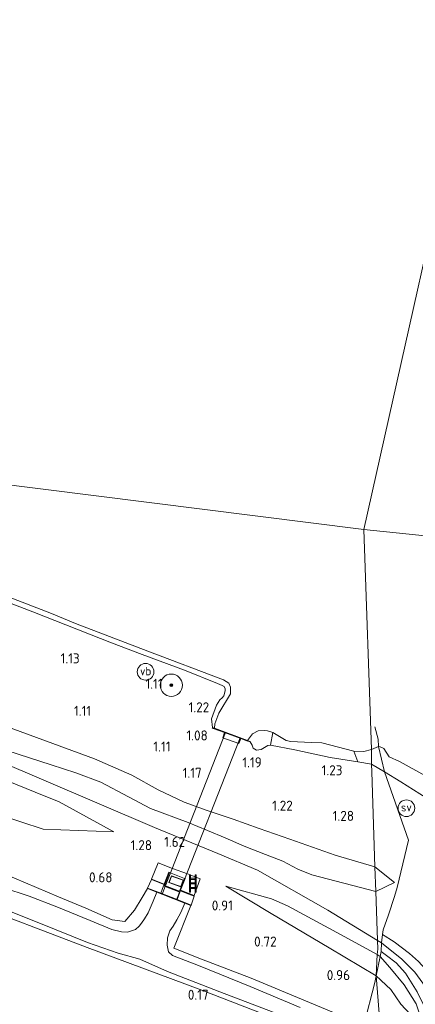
# Model space of a CAD drawing. Extents: x 126429 to 133038, y 413091 to 414846.
# Tile 37 of 256: x 126837 to 126908, y 414381 to 414558. Entities that reach past the tile are written whole.
import ezdxf
from ezdxf.enums import TextEntityAlignment as Align

# ---------------------------------------------------------------- set-up
doc = ezdxf.new("R2010")
doc.units = 0
for name, color, linetype, lineweight in [('B-ME-GR-BOOM-S', 90, 'Continuous', 25), ('B-ME-GR-GRAS-GV', 60, 'Continuous', 13), ('B-ME-GW-OPHOGING_KRUIN-G', 90, 'Continuous', 18), ('B-ME-GW-TALUD_KRUIN-G', 90, 'Continuous', 18), ('B-ME-GW-TALUD_TEEN-G', 90, 'Continuous', 18), ('B-ME-IE-TERREINAFSCHEIDING_DOORGANG-G', 210, 'Continuous', 18), ('B-ME-IE-TERREINAFSCHEIDING_KUNSTMATIG_HEKWERK-G', 20, 'IE-TERREINAFSCHEIDING-KUNSTMATIG', 18), ('B-ME-IE-TERREINAFSCHEIDING_KUNSTMATIG_MUUR-GV', 90, 'Continuous', 18), ('B-ME-KG-KADASTRAAL_DAKRAND-G', 170, 'Continuous', 18), ('B-ME-KW-KUNSTWERK_DUIKER-GV', 170, 'Continuous', 18), ('B-ME-OB-BEKLEDING_STEEN-GV', 30, 'Continuous', 18), ('B-ME-OB-BEKLEDING_STORTSTEEN-GV', 30, 'Continuous', 18), ('B-ME-OB-OEVERVOORZIENING-G', 7, 'Continuous', 18), ('B-ME-OG-BEBOUWING_NUTSGEBOUW-GV', 7, 'Continuous', 18), ('B-ME-OG-HOOGTEPUNT-S', 7, 'Continuous', 25), ('B-ME-OG-WATER_RIVIER-GV', 130, 'Continuous', 18), ('B-ME-OG-WATER_SLOOT-G', 120, 'Continuous', 18), ('B-ME-OG-WATER_SLOOT-GV', 120, 'Continuous', 18), ('B-ME-VH-VERHARDING_BETON-GV', 252, 'Continuous', 18), ('B-ME-VH-VERHARDING_HALFVERHARDING-GV', 252, 'Continuous', 18), ('B-ME-VW-VERKEERSTEKEN_BORD-S', 7, 'Continuous', 25)]:
    doc.layers.add(name, color=color, linetype=linetype, lineweight=lineweight)
doc.layers.add('B-ME-OG-BEBOUWING_TRAP-S', color=7, linetype='Continuous')
doc.styles.add('NLCS-ISO', font='NLCS-ISO.ttf')
doc.styles.add('NLCS-ISO-ANNOTATIVE-T18', font='NLCS-ISO.ttf', dxfattribs={"height": 1.8})
doc.linetypes.add('IE-TERREINAFSCHEIDING-KUNSTMATIG', pattern='A,4,[82,NLCS.SHX,S=0.75,R=90,X=0,Y=0],4,-2', length=10)

# ---------------------------------------------------------------- blocks, each defined once
blk = doc.blocks.new('SAL-HOOGTELABEL-SO')
at = {"color": 0, "linetype": 'ByBlock', "lineweight": -2, "style": 'NLCS-ISO-ANNOTATIVE-T18'}
blk.add_attdef('HOOGTE', text='', height=1.8, dxfattribs=at).set_placement((2.79, 0), align=Align.RIGHT)
blk = doc.blocks.new('SGR-BOOM_01-SO')
at = {"linetype": 'ByBlock', "lineweight": 18}
h = blk.add_hatch(color=0, dxfattribs=at)
h.dxf.hatch_style = 1
edge = h.paths.add_edge_path()
edge.add_arc((0, 0), 0.25, 0, 360)
at = {"color": 0, "linetype": 'ByBlock', "lineweight": 18}
for radius in [2, 0.25]:
    blk.add_circle((0, 0), radius, dxfattribs=at)
blk = doc.blocks.new('SIE-WATER_PAAL_SCHEEPVAARTBORD-SO')
at = {"color": 0, "linetype": 'ByBlock', "lineweight": 18}
blk.add_circle((0, 0), 1.5, dxfattribs=at)
at = {"color": 0, "linetype": 'ByBlock', "lineweight": 18, "style": 'NLCS-ISO'}
blk.add_text('sv', height=1.5, dxfattribs=at).set_placement((0, 0.17), align=Align.MIDDLE_CENTER)
blk = doc.blocks.new('SIE-WEG_PAAL_VERKEERSBORD-SO')
at = {"color": 0, "linetype": 'ByBlock', "lineweight": 18}
blk.add_circle((0, 0), 1.5, dxfattribs=at)
at = {"color": 0, "linetype": 'ByBlock', "lineweight": 18, "style": 'NLCS-ISO'}
blk.add_text('vb', height=1.5, dxfattribs=at).set_placement((0, 0.13), align=Align.MIDDLE_CENTER)
blk = doc.blocks.new('SOG-WEG_TRAP-SO')
at = {"color": 0, "linetype": 'ByBlock', "lineweight": 18}
for points in [[(-0.42, -1.55), (-0.42, 1.55), (-0.62, 1.55), (-0.62, -1.55)], [(0.42, 1.55), (0.62, 1.55), (0.62, -1.55), (0.42, -1.55)]]:
    blk.add_lwpolyline(points, close=True, dxfattribs=at)
for points in [[(0.42, 0.93), (-0.42, 0.93)], [(0.42, 0.73), (-0.42, 0.73)], [(0.42, 0.1), (-0.42, 0.1)], [(0.42, -0.1), (-0.42, -0.1)], [(0.42, -0.72), (-0.42, -0.72)], [(0.42, -0.92), (-0.42, -0.92)]]:
    blk.add_lwpolyline(points, dxfattribs=at)

msp = doc.modelspace()

# ---------------------------------------------------------------- linework, layer by layer
at = {"layer": 'B-ME-GR-GRAS-GV'}
for points in [[(126836.43, 414452.451, 0.843), (126839.536, 414451.258, 0.791), (126853.667, 414445.677, 0.843), (126859.179, 414443.588, 0.863), (126866.803, 414440.748, 0.851), (126872.758, 414438.384, 0.867), (126873.547, 414438.033, 0.727), (126873.905, 414437.836, 0.741), (126874.101, 414437.396, 0.755), (126874.092, 414437.045, 0.761), (126873.872, 414436.151, 0.757), (126873.557, 414435.78, 0.751), (126873.151, 414435.441, 0.865), (126872.547, 414434.464, 0.899), (126871.625, 414432.014, 0.937), (126871.836, 414430.447, 0.821), (126871.798, 414430.355, 0.831), (126872.159, 414430.223, 1.117), (126874.02, 414429.544, 1.229), (126873.704, 414428.632, 1.229), (126876.566, 414427.573, 1.229), (126876.912, 414428.489, 1.229), (126878.02, 414428.082, 1.079), (126878.598, 414427.873, 1.144), (126878.951, 414427.286, 1.182), (126879.136, 414426.729, 1.188), (126879.762, 414426.378, 1.311), (126880.578, 414426.532, 1.311), (126881.756, 414427.24, 1.311), (126882.243, 414427.263, 1.304), (126886.629, 414426.442, 1.326), (126893, 414425.086, 1.161), (126897.953, 414424.286, 1.116), (126900.43, 414423.896, 1.116), (126900.478, 414422.463, 1.102), (126901.046, 414405.41, 1.451), (126893.873, 414407.511, 1.407), (126885.714, 414410.403, 1.355), (126880.237, 414412.327, 1.321), (126875.578, 414413.966, 1.323), (126870.868, 414415.563, 1.317), (126866.734, 414417.062, 1.313), (126862.056, 414419.265, 1.287), (126857.319, 414421.873, 1.259), (126850.621, 414424.821, 1.235), (126844.242, 414427.155, 1.225), (126829.056, 414432.721, 1.223)], [(126716.357, 414442.018, -0.669), (126737.684, 414434.292, -0.669), (126749.006, 414430.208, -0.669), (126761.032, 414425.974, -0.669), (126771.25, 414422.16, -0.669), (126779.073, 414419.217, -0.669), (126785.632, 414416.61, -0.669), (126793.313, 414413.673, -0.669), (126801.104, 414410.468, -0.669), (126804.115, 414409.267, -0.669), (126809.125, 414407.415, -0.669), (126814.544, 414405.647, -0.669), (126824.197, 414401.877, -0.669), (126840.876, 414395.224, -0.669), (126849.368, 414391.807, -0.669), (126854.842, 414389.915, -0.669), (126858.748, 414388.798, -0.669), (126863.739, 414386.581, -0.669), (126873.175, 414382.962, -0.669), (126882.75, 414379.256, -0.669)], [(126724.016, 414438.223, 0.042), (126749.022, 414429.091, 0.088), (126771.352, 414421.143, 0.126), (126787.345, 414414.477, 0.279), (126803.445, 414406.911, 0.274), (126808.482, 414403.294, 0.417), (126809.772, 414402.632, 0.447), (126811.997, 414402.518, 0.454), (126815.601, 414402.894, 0.424), (126816.816, 414402.863, 0.424), (126827.227, 414399.285, 0.154), (126849.314, 414390.898, 0.139), (126869.414, 414383.446, 0.124), (126890.677, 414375.216, 0.207)], [(126890.677, 414375.216, 0.207), (126869.414, 414383.446, 0.124), (126849.314, 414390.898, 0.139), (126827.227, 414399.285, 0.154), (126816.816, 414402.863, 0.424), (126815.601, 414402.894, 0.424), (126811.997, 414402.518, 0.454), (126809.772, 414402.632, 0.447), (126808.482, 414403.294, 0.417), (126803.445, 414406.911, 0.274), (126787.345, 414414.477, 0.279), (126771.352, 414421.143, 0.126), (126749.022, 414429.091, 0.088), (126724.016, 414438.223, 0.042)], [(126829.056, 414432.721, 1.223), (126844.242, 414427.155, 1.225), (126850.621, 414424.821, 1.235), (126857.319, 414421.873, 1.259), (126862.056, 414419.265, 1.287), (126866.734, 414417.062, 1.313), (126870.868, 414415.563, 1.317), (126875.578, 414413.966, 1.323), (126880.237, 414412.327, 1.321), (126885.714, 414410.403, 1.355), (126893.873, 414407.511, 1.407), (126901.046, 414405.41, 1.451), (126901.194, 414400.993, 1.789), (126889.722, 414403.971, 1.701), (126887.167, 414405.022, 1.673), (126884.501, 414406.412, 1.625), (126881.377, 414407.654, 1.755), (126877.499, 414409.106, 1.787), (126874.098, 414410.655, 1.785), (126870.908, 414411.951, 1.761), (126867.452, 414413.412, 1.713), (126860.667, 414415.922, 1.575), (126856.703, 414417.992, 1.565), (126851.736, 414420.644, 1.587), (126847.246, 414422.338, 1.607), (126842.824, 414423.745, 1.611), (126834.85, 414426.339, 1.621)], [(126834.85, 414426.339, 1.621), (126842.824, 414423.745, 1.611), (126847.246, 414422.338, 1.607), (126851.736, 414420.644, 1.587), (126856.703, 414417.992, 1.565), (126860.667, 414415.922, 1.575), (126867.452, 414413.412, 1.713), (126870.908, 414411.951, 1.761), (126874.098, 414410.655, 1.785), (126877.499, 414409.106, 1.787), (126881.377, 414407.654, 1.755), (126884.501, 414406.412, 1.625), (126887.167, 414405.022, 1.673), (126889.722, 414403.971, 1.701), (126901.194, 414400.993, 1.789), (126901.429, 414393.921, 2.074), (126901.54, 414390.613, 1.999), (126901.43, 414389.64, 1.89), (126894.999, 414393.209, 1.852), (126885.304, 414398.379, 1.785), (126882.419, 414399.676, 1.635), (126874.223, 414401.925, 1.252), (126882.389, 414397.042, 1.08), (126892.791, 414390.828, 1.08), (126901.249, 414385.822, 1.102), (126901.004, 414384.644, 1.102), (126899.035, 414376.937, 0.667), (126878.769, 414385.372, 0.493), (126869.862, 414388.789, 0.488), (126864.878, 414390.782, 0.346), (126867.937, 414398.458, 0.653), (126867.973, 414398.551, 0.653), (126868.53, 414400.155, 0.596), (126868.562, 414400.249, 0.949), (126869.61, 414403.266, 1.411), (126867.356, 414404.131, 1.388), (126864.661, 414405.116, 1.321), (126862.068, 414406.137, 1.298), (126860.878, 414403.213, 1.037), (126860.837, 414403.121, 0.772), (126860.155, 414401.596, 0.653), (126860.119, 414401.503, 0.653), (126859.189, 414399.923, 0.77), (126857.799, 414397.638, 0.694), (126856.039, 414395.599, 0.518), (126853.813, 414395.892, 0.544), (126849.032, 414398.009, 0.456), (126844.115, 414400.047, 0.59), (126832.214, 414405.027, 0.234)], [(126829.581, 414423.005, 1.476), (126839.968, 414418.814, 1.468), (126844.247, 414417.095, 1.492), (126854.094, 414411.735, 1.42), (126841.39, 414412.165, 0.84), (126833.26, 414414.844, 0.838)], [(126833.26, 414414.844, 0.838), (126841.39, 414412.165, 0.84), (126854.094, 414411.735, 1.42), (126844.247, 414417.095, 1.492), (126839.968, 414418.814, 1.468), (126829.581, 414423.005, 1.476)], [(126908.905, 414388.393, 2.118), (126907.253, 414389.807, 2.118), (126904.533, 414391.927, 2.133), (126902.398, 414393.261, 2.107), (126902.529, 414394.107, 2.145), (126903.512, 414396.766, 2.055), (126904.581, 414400.11, 1.86), (126905.06, 414401.673, 1.755), (126907.078, 414410.187, 1.53), (126902.776, 414422.471, 1.147), (126905.724, 414420.674, 1.259), (126912.541, 414416.407, 1.379)], [(126832.214, 414405.027, 0.234), (126844.115, 414400.047, 0.59), (126849.032, 414398.009, 0.456), (126853.813, 414395.892, 0.544), (126856.039, 414395.599, 0.518), (126857.799, 414397.638, 0.694), (126859.189, 414399.923, 0.77), (126860.119, 414401.503, 0.653), (126861.841, 414400.833, -0.669), (126861.181, 414399.227, -0.669), (126860.243, 414397.13, -0.669), (126859.608, 414396.062, -0.669), (126859.071, 414395.312, -0.669), (126858.622, 414394.743, -0.669), (126857.969, 414394.162, -0.669), (126856.571, 414393.694, -0.669), (126855.479, 414393.74, -0.669), (126853.753, 414394.157, -0.669), (126849.85, 414395.764, -0.669), (126843.812, 414398.251, -0.669), (126838.863, 414400.121, -0.669), (126834.126, 414401.718, -0.669)], [(126887.578, 414380.153, -0.669), (126878.612, 414383.873, -0.669), (126869.305, 414387.67, -0.669), (126864.616, 414389.447, -0.669), (126863.936, 414390.145, -0.669), (126863.682, 414391.331, -0.669), (126863.718, 414392.668, -0.669), (126864.141, 414393.916, -0.669), (126864.734, 414394.776, -0.669), (126865.395, 414395.866, -0.669), (126866.124, 414397.184, -0.669), (126866.862, 414398.876, -0.669), (126867.937, 414398.458, 0.653), (126864.878, 414390.782, 0.346), (126869.862, 414388.789, 0.488), (126878.769, 414385.372, 0.493), (126899.035, 414376.937, 0.667)], [(126902.026, 414376.022, 1.03), (126901.249, 414385.822, 1.102), (126903.889, 414383.347, 1.267), (126905.705, 414380.717, 1.38), (126910.01, 414376.099, 1.922), (126908.463, 414380.785, 2.094), (126906.276, 414384.222, 2.019), (126903.711, 414387.329, 2.011), (126901.99, 414389.319, 2.032), (126902.169, 414390.171, 2.032), (126903.152, 414389.485, 2.111), (126904.886, 414388.128, 2.171), (126906.543, 414386.269, 2.193), (126908.633, 414382.936, 2.223), (126910.183, 414379.743, 2.171)]]:
    msp.add_polyline3d(points, dxfattribs=at)
for points in [[(126897.235, 414426.223, 0.85), (126897.953, 414424.286, 1.116), (126893, 414425.086, 1.161), (126886.629, 414426.442, 1.326), (126882.243, 414427.263, 1.304), (126882.713, 414429.584, 0.85), (126885.091, 414428.104, 0.85), (126885.937, 414427.973, 0.85), (126889.554, 414427.786, 0.85), (126891.496, 414427.719, 0.85)], [(126902.169, 414390.171, 2.032), (126901.99, 414389.319, 2.032), (126901.43, 414389.64, 1.89), (126901.54, 414390.613, 1.999), (126901.429, 414393.921, 2.074), (126901.194, 414400.993, 1.789), (126904.586, 414402.594, 1.594), (126901.046, 414405.41, 1.451), (126900.478, 414422.463, 1.102), (126900.43, 414423.896, 1.116), (126902.776, 414422.471, 1.147), (126907.078, 414410.187, 1.53), (126905.06, 414401.673, 1.755), (126904.581, 414400.11, 1.86), (126903.512, 414396.766, 2.055), (126902.529, 414394.107, 2.145), (126902.398, 414393.261, 2.107), (126902.246, 414391.734, 2.08)], [(126864.661, 414405.116, 1.321), (126867.356, 414404.131, 1.388), (126869.61, 414403.266, 1.411), (126868.562, 414400.249, 0.949), (126866.086, 414401.214, 0.977), (126866.902, 414403.309, 1.203), (126866.804, 414403.346, 1.203), (126864.073, 414404.397, 1.203), (126863.982, 414404.431, 1.203), (126863.167, 414402.326, 1.011), (126860.878, 414403.213, 1.037), (126862.068, 414406.137, 1.298)], [(126904.586, 414402.594, 1.594), (126901.194, 414400.993, 1.789), (126901.046, 414405.41, 1.451)], [(126863.045, 414402.006, 0.273), (126862.526, 414400.674, 0.245), (126860.155, 414401.596, 0.653), (126860.837, 414403.121, 0.772), (126861.482, 414402.872, 0.639), (126862.675, 414402.412, 0.375), (126863.134, 414402.235, 0.273)], [(126868.53, 414400.155, 0.596), (126867.973, 414398.551, 0.653), (126865.453, 414399.533, 0.243), (126865.964, 414400.884, 0.243), (126866.05, 414401.107, 0.225), (126867.092, 414400.706, 0.233)], [(126901.43, 414389.64, 1.89), (126901.249, 414385.822, 1.102), (126892.791, 414390.828, 1.08), (126882.389, 414397.042, 1.08), (126874.223, 414401.925, 1.252), (126882.419, 414399.676, 1.635), (126885.304, 414398.379, 1.785), (126894.999, 414393.209, 1.852)], [(126901.99, 414389.319, 2.032), (126901.249, 414385.822, 1.102), (126901.43, 414389.64, 1.89)], [(126908.463, 414380.785, 2.094), (126910.01, 414376.099, 1.922), (126905.705, 414380.717, 1.38), (126903.889, 414383.347, 1.267), (126901.249, 414385.822, 1.102), (126901.99, 414389.319, 2.032), (126903.711, 414387.329, 2.011), (126906.276, 414384.222, 2.019)], [(126901.249, 414385.822, 1.102), (126902.026, 414376.022, 1.03), (126899.035, 414376.937, 0.667), (126901.004, 414384.644, 1.102)]]:
    msp.add_polyline3d(points, close=True, dxfattribs=at)
at = {"layer": 'B-ME-GW-OPHOGING_KRUIN-G'}
for points in [[(126901.4887, 414392.1405, 2.0569), (126892.57, 414397.599, 2.042), (126879.944, 414404.843, 1.922), (126872.82, 414407.824, 1.885), (126861.38, 414412.475, 1.825), (126832.333, 414424.886, 1.614)], [(126903.6169, 414328.3054, 2.192), (126912.273, 414349.451, 2.23), (126915.964, 414358.333, 2.26), (126916.067, 414359.544, 2.26), (126915.023, 414365.027, 2.252), (126913.545, 414371.416, 2.042), (126912.552, 414376.027, 2.087), (126910.823, 414381.615, 2.245), (126909.647, 414384.491, 2.237), (126908.24, 414386.504, 2.23), (126905.91, 414388.792, 2.215), (126902.246, 414391.734, 2.08), (126901.4887, 414392.1405, 2.0569)]]:
    msp.add_polyline3d(points, dxfattribs=at)
at = {"layer": 'B-ME-GW-TALUD_KRUIN-G'}
for points in [[(126871.625, 414432.014, 0.937), (126872.547, 414434.464, 0.899), (126873.151, 414435.441, 0.865), (126873.557, 414435.78, 0.751), (126873.872, 414436.151, 0.757), (126874.092, 414437.045, 0.761), (126874.101, 414437.396, 0.755), (126873.905, 414437.836, 0.741), (126873.547, 414438.033, 0.727), (126872.758, 414438.384, 0.867), (126866.803, 414440.748, 0.851), (126859.179, 414443.588, 0.863), (126853.667, 414445.677, 0.843), (126839.536, 414451.258, 0.791), (126836.43, 414452.451, 0.843), (126824.487, 414457.086, 0.755), (126815.329, 414460.861, 0.757), (126803.978, 414465.028, 0.773), (126791.434, 414469.757, 0.887), (126780.737, 414473.646, 0.937), (126769.774, 414477.701, 0.907), (126750.773, 414484.491, 0.968)], [(126901.194, 414400.993, 1.789), (126889.722, 414403.971, 1.701), (126887.167, 414405.022, 1.673), (126884.501, 414406.412, 1.625), (126881.377, 414407.654, 1.755), (126877.499, 414409.106, 1.787), (126874.098, 414410.655, 1.785), (126870.908, 414411.951, 1.761), (126867.452, 414413.412, 1.713), (126860.667, 414415.922, 1.575), (126856.703, 414417.992, 1.565), (126851.736, 414420.644, 1.587), (126847.246, 414422.338, 1.607), (126842.824, 414423.745, 1.611), (126834.85, 414426.339, 1.621), (126811.183, 414435.625, 1.701), (126793.678, 414442.783, 1.703), (126777.941, 414449.267, 1.719), (126761.47, 414455.394, 1.719), (126740.455, 414462.893, 1.657), (126719.403, 414470.769, 1.643)], [(126719.918, 414465.242, 1.622), (126733.87, 414460.263, 1.606), (126747.836, 414455.188, 1.702), (126759.119, 414450.519, 1.594), (126769.917, 414446.456, 1.518), (126773.716, 414445.412, 1.43), (126777.433, 414443.977, 1.486), (126782.904, 414441.446, 1.58), (126785.016, 414440.413, 1.494), (126787.487, 414439.464, 1.582), (126798, 414435.356, 1.61), (126803.868, 414433.071, 1.574), (126813.718, 414428.905, 1.58), (126816.613, 414427.708, 1.528), (126828.479, 414423.526, 1.468), (126829.581, 414423.005, 1.476), (126839.968, 414418.814, 1.468), (126844.247, 414417.095, 1.492), (126854.094, 414411.735, 1.42)], [(126871.836, 414430.447, 0.821), (126871.625, 414432.014, 0.937)], [(126878.598, 414427.873, 1.144), (126878.951, 414427.286, 1.182), (126879.136, 414426.729, 1.188)], [(126900.43, 414423.896, 1.116), (126897.953, 414424.286, 1.116), (126893, 414425.086, 1.161), (126886.629, 414426.442, 1.326), (126882.243, 414427.263, 1.304), (126881.756, 414427.24, 1.311), (126880.578, 414426.532, 1.311), (126879.762, 414426.378, 1.311), (126879.136, 414426.729, 1.188)], [(126943.395, 414386.001, 1.293), (126943.698, 414386.438, 1.194), (126943.57, 414386.848, 1.194), (126942.977, 414387.253, 1.194), (126942.535, 414387.349, 1.194), (126941.852, 414386.948, 1.269), (126940.509, 414387.088, 1.435), (126939.117, 414386.762, 1.473), (126933.956, 414381.14, 2.005), (126933.395, 414380.819, 2.02), (126932.991, 414380.856, 2.02), (126918.207, 414387.035, 2.095), (126917.787, 414387.661, 2.095), (126917.75, 414388.696, 2.095), (126919.984, 414397.601, 1.596), (126919.062, 414404.841, 1.536), (126917.307, 414410.248, 1.551), (126915.537, 414413.489, 1.491), (126914.567, 414414.717, 1.484), (126912.541, 414416.407, 1.379), (126905.724, 414420.674, 1.259), (126902.776, 414422.471, 1.147), (126900.43, 414423.896, 1.116)], [(126904.586, 414402.594, 1.594), (126901.194, 414400.993, 1.789)], [(126901.43, 414389.64, 1.89), (126894.999, 414393.209, 1.852), (126885.304, 414398.379, 1.785), (126882.419, 414399.676, 1.635), (126874.223, 414401.925, 1.252)], [(126910.01, 414376.099, 1.922), (126908.463, 414380.785, 2.094), (126906.276, 414384.222, 2.019), (126903.711, 414387.329, 2.011), (126901.99, 414389.319, 2.032), (126901.43, 414389.64, 1.89)]]:
    msp.add_polyline3d(points, dxfattribs=at)
at = {"layer": 'B-ME-GW-TALUD_TEEN-G'}
for points in [[(126854.094, 414411.735, 1.42), (126841.39, 414412.165, 0.84), (126833.26, 414414.844, 0.838), (126825.014, 414417.792, 0.832), (126818.121, 414420.406, 0.832), (126808.129, 414423.769, 0.832), (126800.594, 414426.86, 0.832), (126793.308, 414430.033, 0.832), (126783.325, 414435.072, 0.838), (126775.692, 414438.551, 0.84), (126769.576, 414441.043, 0.848), (126751.165, 414446.997, 0.852), (126743.859, 414449.83, 0.922), (126736.854, 414452.381, 0.938), (126729.6, 414455.656, 0.944), (126722.732, 414458.537, 0.976)], [(126901.046, 414405.41, 1.451), (126893.873, 414407.511, 1.407), (126885.714, 414410.403, 1.355), (126880.237, 414412.327, 1.321), (126875.578, 414413.966, 1.323), (126870.868, 414415.563, 1.317), (126866.734, 414417.062, 1.313), (126862.056, 414419.265, 1.287), (126857.319, 414421.873, 1.259), (126850.621, 414424.821, 1.235), (126844.242, 414427.155, 1.225), (126829.056, 414432.721, 1.223)], [(126904.586, 414402.594, 1.594), (126901.046, 414405.41, 1.451)], [(126874.223, 414401.925, 1.252), (126882.389, 414397.042, 1.08), (126892.791, 414390.828, 1.08), (126901.249, 414385.822, 1.102)], [(126901.249, 414385.822, 1.102), (126903.889, 414383.347, 1.267), (126905.705, 414380.717, 1.38), (126910.01, 414376.099, 1.922)]]:
    msp.add_polyline3d(points, dxfattribs=at)
at = {"layer": 'B-ME-IE-TERREINAFSCHEIDING_DOORGANG-G'}
msp.add_polyline3d([(126867.356, 414404.131, 1.388), (126864.661, 414405.116, 1.321)], dxfattribs=at)
at = {"layer": 'B-ME-IE-TERREINAFSCHEIDING_KUNSTMATIG_HEKWERK-G'}
for points in [[(126901.249, 414385.822, 1.102), (126901.99, 414389.319, 2.032), (126902.169, 414390.171, 2.032), (126902.246, 414391.734, 2.08), (126902.398, 414393.261, 2.107), (126902.529, 414394.107, 2.145), (126903.512, 414396.766, 2.055), (126904.581, 414400.11, 1.86), (126905.06, 414401.673, 1.755), (126907.078, 414410.187, 1.53), (126902.776, 414422.471, 1.147), (126901.677, 414427.04, 0.85), (126901.622, 414428.358, 0.85), (126901.031, 414430.586, 0.85)], [(126825.949, 414407.324, 0.486), (126832.214, 414405.027, 0.234), (126844.115, 414400.047, 0.59), (126849.032, 414398.009, 0.456), (126853.813, 414395.892, 0.544), (126856.039, 414395.599, 0.518), (126857.799, 414397.638, 0.694), (126859.189, 414399.923, 0.77)], [(126864.661, 414405.116, 1.321), (126862.068, 414406.137, 1.298), (126860.878, 414403.213, 1.037), (126860.837, 414403.121, 0.772), (126860.155, 414401.596, 0.653)], [(126867.973, 414398.551, 0.653), (126868.53, 414400.155, 0.596), (126868.562, 414400.249, 0.949), (126869.61, 414403.266, 1.411), (126867.356, 414404.131, 1.388)], [(126860.119, 414401.503, 0.653), (126859.189, 414399.923, 0.77)], [(126860.119, 414401.503, 0.653), (126860.155, 414401.596, 0.653), (126862.526, 414400.674, 0.245), (126865.453, 414399.533, 0.243), (126867.973, 414398.551, 0.653), (126867.937, 414398.458, 0.653)], [(126867.937, 414398.458, 0.653), (126864.878, 414390.782, 0.346), (126869.862, 414388.789, 0.488)], [(126899.035, 414376.937, 0.667), (126878.769, 414385.372, 0.493), (126869.862, 414388.789, 0.488)], [(126899.035, 414376.937, 0.667), (126901.004, 414384.644, 1.102), (126901.249, 414385.822, 1.102)]]:
    msp.add_polyline3d(points, dxfattribs=at)
at = {"layer": 'B-ME-IE-TERREINAFSCHEIDING_KUNSTMATIG_MUUR-GV'}
for points in [[(126878.628, 414427.968, 0.769), (126878.598, 414427.873, 1.144), (126878.02, 414428.082, 1.079), (126876.912, 414428.489, 1.229), (126874.02, 414429.544, 1.229), (126872.159, 414430.223, 1.117), (126871.798, 414430.355, 0.831), (126871.836, 414430.447, 0.821), (126872.179, 414430.322, 0.85), (126878.115, 414428.155, 0.85)], [(126864.073, 414404.397, 1.203), (126863.175, 414402.064, 1.203), (126865.906, 414401.012, 1.203), (126866.804, 414403.346, 1.203), (126866.902, 414403.309, 1.203), (126866.086, 414401.214, 0.977), (126868.562, 414400.249, 0.949), (126868.53, 414400.155, 0.596), (126867.092, 414400.706, 0.233), (126866.05, 414401.107, 0.225), (126865.964, 414400.884, 0.243), (126863.045, 414402.006, 0.273), (126863.134, 414402.235, 0.273), (126862.675, 414402.412, 0.375), (126861.482, 414402.872, 0.639), (126860.837, 414403.121, 0.772), (126860.878, 414403.213, 1.037), (126863.167, 414402.326, 1.011), (126863.982, 414404.431, 1.203)], [(126867.973, 414398.551, 0.653), (126867.937, 414398.458, 0.653), (126866.862, 414398.876, -0.669), (126862.881, 414400.427, -0.669), (126861.841, 414400.833, -0.669), (126860.119, 414401.503, 0.653), (126860.155, 414401.596, 0.653), (126862.526, 414400.674, 0.245), (126865.453, 414399.533, 0.243)]]:
    msp.add_polyline3d(points, close=True, dxfattribs=at)
at = {"layer": 'B-ME-KG-KADASTRAAL_DAKRAND-G'}
msp.add_polyline3d([(126864.463, 414403.75, 4.857), (126864.057, 414402.611, 4.857), (126866.137, 414401.87, 4.857), (126866.543, 414403.008, 4.857)], close=True, dxfattribs=at)
at = {"layer": 'B-ME-KW-KUNSTWERK_DUIKER-GV'}
msp.add_polyline3d([(126876.785, 414428.583, 0.387), (126865.387, 414399.502, -0.669), (126862.798, 414400.514, -0.669), (126874.176, 414429.54, 0.387)], close=True, dxfattribs=at)
at = {"layer": 'B-ME-OB-BEKLEDING_STEEN-GV'}
msp.add_polyline3d([(126827.779, 414456.76, 0.85), (126842.901, 414450.956, 0.85), (126847.213, 414449.186, 0.85), (126860.2, 414444.198, 0.85), (126873.788, 414439.007, 0.85), (126874.779, 414438.405, 0.85), (126875.079, 414437.726, 0.85), (126875.057, 414436.512, 0.85), (126872.993, 414433.041, 0.85), (126872.257, 414431.103, 0.85), (126872.179, 414430.322, 0.85), (126871.836, 414430.447, 0.821), (126871.625, 414432.014, 0.937), (126872.547, 414434.464, 0.899), (126873.151, 414435.441, 0.865), (126873.557, 414435.78, 0.751), (126873.872, 414436.151, 0.757), (126874.092, 414437.045, 0.761), (126874.101, 414437.396, 0.755), (126873.905, 414437.836, 0.741), (126873.547, 414438.033, 0.727), (126872.758, 414438.384, 0.867), (126866.803, 414440.748, 0.851), (126859.179, 414443.588, 0.863), (126853.667, 414445.677, 0.843), (126839.536, 414451.258, 0.791), (126836.43, 414452.451, 0.843)], dxfattribs=at)
at = {"layer": 'B-ME-OB-BEKLEDING_STORTSTEEN-GV'}
for points in [[(126880.578, 414426.532, 1.311), (126879.762, 414426.378, 1.311), (126879.136, 414426.729, 1.188), (126878.951, 414427.286, 1.182), (126878.598, 414427.873, 1.144), (126878.628, 414427.968, 0.769), (126878.115, 414428.155, 0.85), (126879.018, 414429.308, 0.85), (126880.029, 414429.84, 0.85), (126881.105, 414429.924, 0.85), (126881.75, 414429.861, 0.85), (126882.713, 414429.584, 0.85), (126882.243, 414427.263, 1.304), (126881.756, 414427.24, 1.311)], [(126901.677, 414427.04, 0.85), (126902.776, 414422.471, 1.147), (126900.43, 414423.896, 1.116), (126900.403, 414426.497, 0.85)], [(126920.411, 414393.584, 1.494), (126918.207, 414387.035, 2.095), (126917.787, 414387.661, 2.095), (126917.75, 414388.696, 2.095), (126919.984, 414397.601, 1.596), (126919.062, 414404.841, 1.536), (126917.307, 414410.248, 1.551), (126915.537, 414413.489, 1.491), (126914.567, 414414.717, 1.484), (126912.541, 414416.407, 1.379), (126905.724, 414420.674, 1.259), (126902.776, 414422.471, 1.147), (126901.677, 414427.04, 0.85), (126901.999, 414426.988, 0.85), (126902.658, 414426.702, 0.85), (126903.597, 414425.191, 0.85), (126905.477, 414424.372, 0.85), (126911.868, 414420.833, 0.85), (126915.252, 414418.559, 0.85), (126918.778, 414414.599, 0.85), (126920.395, 414412.477, 0.85), (126922.401, 414404.526, 0.85), (126922.738, 414399.801, 0.85)], [(126900.403, 414426.497, 0.85), (126900.43, 414423.896, 1.116), (126897.953, 414424.286, 1.116), (126897.235, 414426.223, 0.85), (126899.035, 414426.16, 0.85)]]:
    msp.add_polyline3d(points, close=True, dxfattribs=at)
at = {"layer": 'B-ME-OB-OEVERVOORZIENING-G'}
for points in [[(126872.179, 414430.322, 0.85), (126872.257, 414431.103, 0.85), (126872.993, 414433.041, 0.85), (126875.057, 414436.512, 0.85), (126875.079, 414437.726, 0.85), (126874.779, 414438.405, 0.85), (126873.788, 414439.007, 0.85), (126860.2, 414444.198, 0.85), (126847.213, 414449.186, 0.85), (126842.901, 414450.956, 0.85), (126827.779, 414456.76, 0.85), (126802.791, 414466.545, 0.85), (126777.064, 414476.118, 0.85), (126754.079, 414484.29, 0.85)], [(126878.115, 414428.155, 0.85), (126872.179, 414430.322, 0.85)], [(126900.403, 414426.497, 0.85), (126899.035, 414426.16, 0.85), (126897.235, 414426.223, 0.85), (126891.496, 414427.719, 0.85), (126889.554, 414427.786, 0.85), (126885.937, 414427.973, 0.85), (126885.091, 414428.104, 0.85), (126882.713, 414429.584, 0.85), (126881.75, 414429.861, 0.85), (126881.105, 414429.924, 0.85), (126880.029, 414429.84, 0.85), (126879.018, 414429.308, 0.85), (126878.115, 414428.155, 0.85)], [(126911.868, 414420.833, 0.85), (126905.477, 414424.372, 0.85), (126903.597, 414425.191, 0.85), (126902.658, 414426.702, 0.85), (126901.999, 414426.988, 0.85), (126901.677, 414427.04, 0.85), (126900.403, 414426.497, 0.85)]]:
    msp.add_polyline3d(points, dxfattribs=at)
at = {"layer": 'B-ME-OG-BEBOUWING_NUTSGEBOUW-GV'}
msp.add_polyline3d([(126866.607, 414403.038, 1.365), (126866.167, 414401.806, 1.365), (126863.993, 414402.581, 1.365), (126864.433, 414403.813, 1.365)], close=True, dxfattribs=at)
at = {"layer": 'B-ME-OG-WATER_RIVIER-GV'}
for points in [[(126939.203, 414645.198, 0.85), (126899.025, 414466.059, 0.85), (126754.079, 414484.29, 0.85), (126739.647, 414489.598, 0.85), (126713.57, 414499.064, 0.85), (126688.865, 414507.865, 0.85), (126667.767, 414515.683, 0.85), (126652.748, 414521.016, 0.85), (126637.202, 414526.504, 0.85), (126630.037, 414529.043, 0.85), (126606.092, 414537.609, 0.85), (126580.831, 414546.21, 0.85), (126567.255, 414551.178, 0.85), (126560.039, 414553.589, 0.85), (126605.545, 414769.142, 0.85)], [(127269.612, 414427.839, 0.85), (126899.025, 414466.059, 0.85), (126939.203, 414645.198, 0.85)], [(126754.079, 414484.29, 0.85), (126899.025, 414466.059, 0.85), (126900.403, 414426.497, 0.85), (126899.035, 414426.16, 0.85), (126897.235, 414426.223, 0.85), (126891.496, 414427.719, 0.85), (126889.554, 414427.786, 0.85), (126885.937, 414427.973, 0.85), (126885.091, 414428.104, 0.85), (126882.713, 414429.584, 0.85), (126881.75, 414429.861, 0.85), (126881.105, 414429.924, 0.85), (126880.029, 414429.84, 0.85), (126879.018, 414429.308, 0.85), (126878.115, 414428.155, 0.85), (126872.179, 414430.322, 0.85), (126872.257, 414431.103, 0.85), (126872.993, 414433.041, 0.85), (126875.057, 414436.512, 0.85), (126875.079, 414437.726, 0.85), (126874.779, 414438.405, 0.85), (126873.788, 414439.007, 0.85), (126860.2, 414444.198, 0.85), (126847.213, 414449.186, 0.85), (126842.901, 414450.956, 0.85), (126827.779, 414456.76, 0.85)], [(126911.868, 414420.833, 0.85), (126905.477, 414424.372, 0.85), (126903.597, 414425.191, 0.85), (126902.658, 414426.702, 0.85), (126901.999, 414426.988, 0.85), (126901.677, 414427.04, 0.85), (126900.403, 414426.497, 0.85), (126899.025, 414466.059, 0.85), (127269.612, 414427.839, 0.85)]]:
    msp.add_polyline3d(points, dxfattribs=at)
at = {"layer": 'B-ME-OG-WATER_SLOOT-G'}
msp.add_polyline3d([(126724.016, 414438.223, 0.042), (126749.022, 414429.091, 0.088), (126771.352, 414421.143, 0.126), (126787.345, 414414.477, 0.279), (126803.445, 414406.911, 0.274), (126808.482, 414403.294, 0.417), (126809.772, 414402.632, 0.447), (126811.997, 414402.518, 0.454), (126815.601, 414402.894, 0.424), (126816.816, 414402.863, 0.424), (126827.227, 414399.285, 0.154), (126849.314, 414390.898, 0.139), (126869.414, 414383.446, 0.124), (126890.677, 414375.216, 0.207), (126896.093, 414372.901, 0.102), (126896.996, 414372.194, 0.139), (126897.199, 414371.233, 0.139), (126897.166, 414370.444, 0.147), (126893.693, 414362.076, 0.289), (126887.766, 414347.872, 0.439), (126881.406, 414331.091, 0.432), (126879.691, 414325.953, 0.462), (126879.788, 414324.9, 0.533)], dxfattribs=at)
at = {"layer": 'B-ME-OG-WATER_SLOOT-GV'}
for points in [[(126882.75, 414379.256, -0.669), (126873.175, 414382.962, -0.669), (126863.739, 414386.581, -0.669), (126858.748, 414388.798, -0.669), (126854.842, 414389.915, -0.669), (126849.368, 414391.807, -0.669), (126840.876, 414395.224, -0.669), (126824.197, 414401.877, -0.669), (126814.544, 414405.647, -0.669), (126809.125, 414407.415, -0.669), (126804.115, 414409.267, -0.669), (126801.104, 414410.468, -0.669), (126793.313, 414413.673, -0.669), (126785.632, 414416.61, -0.669), (126779.073, 414419.217, -0.669), (126771.25, 414422.16, -0.669), (126761.032, 414425.974, -0.669), (126749.006, 414430.208, -0.669), (126737.684, 414434.292, -0.669), (126716.357, 414442.018, -0.669)], [(126834.126, 414401.718, -0.669), (126838.863, 414400.121, -0.669), (126843.812, 414398.251, -0.669), (126849.85, 414395.764, -0.669), (126853.753, 414394.157, -0.669), (126855.479, 414393.74, -0.669), (126856.571, 414393.694, -0.669), (126857.969, 414394.162, -0.669), (126858.622, 414394.743, -0.669), (126859.071, 414395.312, -0.669), (126859.608, 414396.062, -0.669), (126860.243, 414397.13, -0.669), (126861.181, 414399.227, -0.669), (126861.841, 414400.833, -0.669), (126862.881, 414400.427, -0.669), (126866.862, 414398.876, -0.669), (126866.124, 414397.184, -0.669), (126865.395, 414395.866, -0.669), (126864.734, 414394.776, -0.669), (126864.141, 414393.916, -0.669), (126863.718, 414392.668, -0.669), (126863.682, 414391.331, -0.669), (126863.936, 414390.145, -0.669), (126864.616, 414389.447, -0.669), (126869.305, 414387.67, -0.669), (126878.612, 414383.873, -0.669), (126887.578, 414380.153, -0.669)]]:
    msp.add_polyline3d(points, dxfattribs=at)
at = {"layer": 'B-ME-VH-VERHARDING_BETON-GV'}
for points in [[(126876.912, 414428.489, 1.229), (126876.566, 414427.573, 1.229), (126873.704, 414428.632, 1.229), (126874.02, 414429.544, 1.229)], [(126864.073, 414404.397, 1.203), (126866.804, 414403.346, 1.203), (126865.906, 414401.012, 1.203), (126863.175, 414402.064, 1.203)], [(126863.993, 414402.581, 1.365), (126866.167, 414401.806, 1.365), (126866.607, 414403.038, 1.365), (126864.433, 414403.813, 1.365)], [(126865.964, 414400.884, 0.243), (126865.453, 414399.533, 0.243), (126862.526, 414400.674, 0.245), (126863.045, 414402.006, 0.273)]]:
    msp.add_polyline3d(points, close=True, dxfattribs=at)
at = {"layer": 'B-ME-VH-VERHARDING_HALFVERHARDING-GV'}
msp.add_polyline3d([(126910.183, 414379.743, 2.171), (126908.633, 414382.936, 2.223), (126906.543, 414386.269, 2.193), (126904.886, 414388.128, 2.171), (126903.152, 414389.485, 2.111), (126902.169, 414390.171, 2.032), (126902.246, 414391.734, 2.08), (126902.398, 414393.261, 2.107), (126904.533, 414391.927, 2.133), (126907.253, 414389.807, 2.118), (126908.905, 414388.393, 2.118), (126910.718, 414386.386, 2.126), (126911.853, 414384.099, 2.133), (126912.944, 414380.558, 2.148)], dxfattribs=at)

# ---------------------------------------------------------------- block references
at = {"layer": 'B-ME-GR-BOOM-S'}
msp.add_blockref('SGR-BOOM_01-SO', (126864.422, 414438.064, 1.053), dxfattribs=at)
at = {"layer": 'B-ME-OG-BEBOUWING_TRAP-S'}
msp.add_blockref('SOG-WEG_TRAP-SO', (126868.297, 414402.429, 1.366), dxfattribs=at)
at = {"layer": 'B-ME-OG-HOOGTEPUNT-S'}
for p, values in [((126845.162, 414441.999, 1.13), {'HOOGTE': '1.13'}), ((126860.073, 414437.421, 1.105), {'HOOGTE': '1.11'}), ((126847.224, 414432.563, 1.105), {'HOOGTE': '1.11'}), ((126868.454, 414433.194, 1.223), {'HOOGTE': '1.22'}), ((126868.197, 414428.135, 1.08), {'HOOGTE': '1.08'}), ((126861.5, 414426.135, 1.105), {'HOOGTE': '1.11'}), ((126877.902, 414423.293, 1.193), {'HOOGTE': '1.19'}), ((126892.413, 414421.873, 1.23), {'HOOGTE': '1.23'}), ((126867.104, 414421.415, 1.168), {'HOOGTE': '1.17'}), ((126883.48, 414415.508, 1.218), {'HOOGTE': '1.22'}), ((126894.502, 414413.677, 1.28), {'HOOGTE': '1.28'}), ((126858.171, 414408.41, 1.28), {'HOOGTE': '1.28'}), ((126864.125, 414408.997, 1.618), {'HOOGTE': '1.62'}), ((126851.061, 414402.627, 0.68), {'HOOGTE': '0.68'}), ((126872.717, 414397.563, 0.905), {'HOOGTE': '0.91'}), ((126880.579, 414391.075, 0.718), {'HOOGTE': '0.72'}), ((126893.782, 414385.048, 0.955), {'HOOGTE': '0.96'}), ((126868.35, 414381.515, 0.165), {'HOOGTE': '0.17'})]:
    msp.add_blockref('SAL-HOOGTELABEL-SO', p, dxfattribs=at).add_auto_attribs(values)
at = {"layer": 'B-ME-VW-VERKEERSTEKEN_BORD-S'}
for name, p in [('SIE-WEG_PAAL_VERKEERSBORD-SO', (126859.809, 414440.473, 0.973)), ('SIE-WATER_PAAL_SCHEEPVAARTBORD-SO', (126906.697, 414415.951, 1.48))]:
    msp.add_blockref(name, p, dxfattribs=at)

doc.saveas('drawing.dxf')
